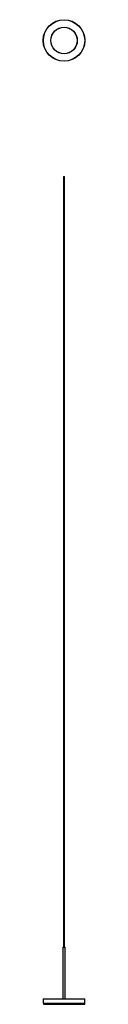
# Model space of a CAD drawing. Header units: millimetres. Extents: x 1380 to 1481, y 1314 to 3704.
import ezdxf

# ---------------------------------------------------------------- set-up
doc = ezdxf.new("R2010")
doc.units = ezdxf.units.MM
doc.header["$LTSCALE"] = 10

msp = doc.modelspace()

# ---------------------------------------------------------------- linework, layer by layer
at = {"color": 7, "linetype": 'Continuous', "lineweight": 25}
for p, q in [((1429.1, 3323.9), (1429.1, 1452.7)), ((1429.1, 3323.9), (1431.9, 3323.9)), ((1431.9, 1452.7), (1431.9, 3323.9)), ((1427.5, 1452.7), (1427.5, 1326.7)), ((1427.5, 1452.7), (1430.8, 1452.7)), ((1430.8, 1452.7), (1433.5, 1452.7)), ((1433.5, 1327.3), (1433.5, 1452.7)), ((1380, 1326.5), (1380.1, 1316.9)), ((1480.9, 1326.5), (1380, 1326.5)), ((1380.1, 1316.9), (1480.8, 1316.9)), ((1380.2, 1326.7), (1480.7, 1326.7)), ((1380.3, 1316.7), (1380.3, 1313.7)), ((1380.3, 1316.7), (1430.5, 1316.7)), ((1430.5, 1316.7), (1480.7, 1316.7)), ((1433.5, 1327), (1433.5, 1327.3)), ((1433.5, 1326.7), (1433.5, 1327)), ((1480.7, 1313.7), (1480.7, 1316.7)), ((1480.8, 1316.9), (1480.9, 1326.5)), ((1380.3, 1313.7), (1430.5, 1313.7)), ((1430.5, 1313.7), (1480.7, 1313.7))]:
    msp.add_line(p, q, dxfattribs=at)
for radius in [50.5, 50.5, 50.3, 50.2, 32.2, 32]:
    msp.add_circle((1430.5, 3654), radius, dxfattribs=at)
for centre, start, end in [((1380.2, 1326.5), 90, 181), ((1380.3, 1316.9), 181, 270), ((1480.6, 1316.9), 270, 359), ((1480.7, 1326.5), 359, 90)]:
    msp.add_arc(centre, 0.2, start, end, dxfattribs=at)
msp.add_open_spline([(1427.5, 1326.8), (1427.4, 1326.8), (1427.4, 1326.8), (1427.8, 1326.9), (1428.5, 1326.9), (1429.6, 1327), (1430.9, 1327.1), (1432, 1327.1), (1432.9, 1327.2), (1433.4, 1327.2), (1433.4, 1327.3), (1433.4, 1327.3)], degree=3, knots=[0, 0, 0, 0, 0.0408789, 0.1669836, 0.2930884, 0.4191931, 0.5452979, 0.6714026, 0.7975074, 0.9236122, 1, 1, 1, 1], dxfattribs=at)

doc.saveas('drawing.dxf')
